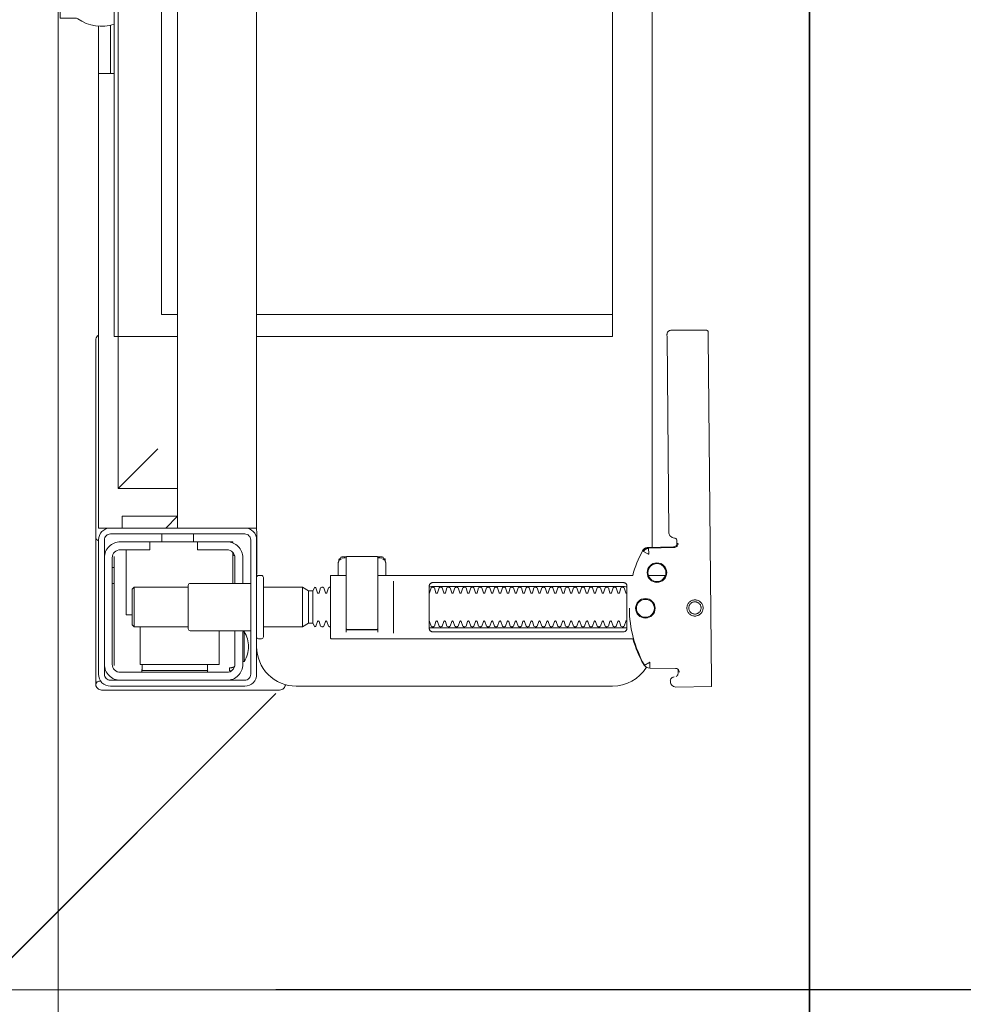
# Model space of a CAD drawing. Header units: millimetres. Extents: x 23192 to 177760, y -399809 to -79279.
# Tile 222 of 256: x 59716 to 59739, y -198014 to -197989. Entities that reach past the tile are written whole.
import ezdxf

# ---------------------------------------------------------------- set-up
doc = ezdxf.new("R2010")
doc.units = ezdxf.units.MM
doc.layers.get('0').update_dxf_attribs({"lineweight": 0})
for name, color, linetype, lineweight in [('!! 2  nowe sciany - remont', 2, 'Continuous', 35), ('!! 2 ZABUDOWA GK-MDF', 54, 'Continuous', 13), ('!! wymiary osi', 250, 'Continuous', 9)]:
    doc.layers.add(name, color=color, linetype=linetype, lineweight=lineweight)
doc.layers.add('!!_@ wypos sanit nd', color=7, linetype='Continuous', lineweight=0, plot=False)
doc.styles.add('TXT', font='simplex.shx')
doc.dimstyles.new('DIM50', dxfattribs={"dimscale": 5, "dimtxt": 2.5, "dimasz": 1.5, "dimexe": 0, "dimexo": 0, "dimgap": 0.5, "dimtad": 1, "dimdec": 4, "dimrnd": 0.5, "dimdsep": 46, "dimtxsty": 'TXT', "dimblk1": 'TICK1', "dimblk2": 'TICK1', "dimsah": 1, "dimcen": 0, "dimse1": 1, "dimse2": 1, "dimclrd": 1, "dimclre": 7, "dimclrt": 9, "dimadec": 0, "dimazin": 0, "dimtfac": 1, "dimtdec": 4, "dimtmove": 2, "dimatfit": 3, "dimldrblk": 'TICK1', "dimfxl": 1, "dimtolj": 1, "dimarcsym": 0})

# ---------------------------------------------------------------- blocks, each defined once
blk = doc.blocks.new('A$Cff2eaf8b')
for points in [[(0.19864, 0.08252), (0.11173, 0.08169)], [(0.20013, 0.08252), (0.20025, 0.07353)], [(0.16386, 0.07389), (0.16409, 0.07384), (0.16425, 0.07378), (0.1644, 0.07368), (0.16452, 0.07356), (0.16463, 0.07342), (0.16471, 0.07326), (0.16476, 0.07309), (0.16478, 0.07292), (0.16496, 0.06636), (0.16497, 0.06624), (0.16498, 0.06614), (0.165, 0.06604), (0.16503, 0.06594), (0.16507, 0.06584), (0.16511, 0.06575), (0.16516, 0.06566), (0.16521, 0.06557), (0.16527, 0.06549), (0.16534, 0.0654), (0.16542, 0.06533), (0.1655, 0.06526), (0.16558, 0.06519), (0.16567, 0.06513), (0.16576, 0.06508), (0.16651, 0.0647), (0.16726, 0.06433), (0.16803, 0.06399), (0.16881, 0.06367), (0.1696, 0.06337), (0.17039, 0.06309), (0.17119, 0.06284), (0.172, 0.0626), (0.172, -0.00186)], [(0.1651, 0.06653), (0.16492, 0.07312), (0.1649, 0.07329), (0.16485, 0.07345), (0.16478, 0.07361), (0.16467, 0.07374), (0.16455, 0.07386), (0.16441, 0.07396), (0.16425, 0.07403), (0.16409, 0.07408), (0.16391, 0.07409)], [(0.19757, 0.07355), (0.19749, 0.07368), (0.19738, 0.0738), (0.19726, 0.0739), (0.19713, 0.07399), (0.19698, 0.07405), (0.19683, 0.07408), (0.19667, 0.07409), (0.19577, 0.07408)], [(0.172, 0.07087), (0.172, 0.06656)], [(0.16493, 0.0675), (-0.16477, 0.0675)], [(0.17483, 0.06014), (0.17483, 0.01214)], [(0.18523, 0.01214), (0.18523, 0.06014)], [(-0.11847, -0.0325), (-0.11847, 0.0575), (0.11153, 0.0575), (0.11153, -0.0325)], [(0.10602, 0.0575), (0.10602, -0.0325)], [(0.16811, -0.00015), (0.16776, -0.00056), (0.16776, -0.00022), (0.16779, -0.00011), (0.16786, -0.00004), (0.16797, 0), (0.1681, 0.00001), (0.16822, 0.00001), (0.16841, 0.00003), (0.16887, 0.00014), (0.172, 0.00014)], [(0.16848, 0.00006), (0.16856, 0.00012), (0.16876, 0.00014)], [(0.18662, 0.00214), (0.17345, 0.00214)], [(0.16732, -0.0019), (0.16732, -0.00074), (0.16736, -0.00062), (0.16746, -0.00054), (0.16767, -0.00049)], [(0.16751, -0.00165), (0.16754, -0.00139), (0.16766, -0.00086)], [(0.17371, -0.00186), (0.18481, -0.00186), (0.18637, -0.00186)], [(0.16767, -0.01124), (0.16755, -0.01122), (0.16746, -0.01119), (0.16737, -0.01112), (0.16732, -0.01098), (0.16732, -0.00983)], [(0.18558, -0.00986), (0.18637, -0.00986)], [(0.16766, -0.01087), (0.16754, -0.01033), (0.16751, -0.01008)], [(0.172, -0.01186), (0.16887, -0.01186), (0.16841, -0.01176), (0.16831, -0.01174), (0.16819, -0.01174), (0.16806, -0.01173), (0.16794, -0.01172), (0.16783, -0.01166), (0.16776, -0.01151), (0.16776, -0.01117), (0.16811, -0.01157)], [(0.16876, -0.01186), (0.16866, -0.01186), (0.16848, -0.01178)], [(0.1759, -0.0183), (0.1841, -0.0183)], [(0.1841, -0.01936), (0.1759, -0.01936)], [(0.185, -0.02092), (0.175, -0.02092)], [(0.19962, -0.02522), (0.19976, -0.02523), (0.19987, -0.02526), (0.20001, -0.0253)], [(0.20099, -0.02671), (0.20099, -0.0717)], [(-0.16, -0.0355), (-0.16, -0.0325), (0.16, -0.0325), (0.16, -0.0355)], [(0.16, -0.0485), (0.16, -0.0365)], [(0.174, -0.0385), (0.16618, -0.0385)], [(0.167, -0.03806), (0.16693, -0.03815), (0.16687, -0.03825), (0.16681, -0.03837), (0.16675, -0.0385)], [(0.19499, -0.03806), (0.19506, -0.03814), (0.19512, -0.03823), (0.19517, -0.03833), (0.19521, -0.03842), (0.19525, -0.03853), (0.19528, -0.03863), (0.19531, -0.03874), (0.19533, -0.03885), (0.19535, -0.03896), (0.19537, -0.03907), (0.19538, -0.03917), (0.19539, -0.03927), (0.19537, -0.03937), (0.19547, -0.0394), (0.19557, -0.0394), (0.19567, -0.0394), (0.19578, -0.0394), (0.19589, -0.0394), (0.19612, -0.0394), (0.19616, -0.0393), (0.19615, -0.03919), (0.19613, -0.03907), (0.19609, -0.03894), (0.19605, -0.03882), (0.19594, -0.03861)], [(0.1635, -0.0475), (0.1635, -0.04)], [(0.186, -0.042), (0.1945, -0.042), (0.1945, -0.062), (0.185, -0.062)], [(0.19591, -0.04489), (0.19602, -0.04489), (0.19615, -0.04489), (0.19632, -0.04489), (0.1965, -0.04489)], [(0.1615, -0.0485), (0.1635, -0.0485)], [(0.175, -0.0498), (0.175, -0.06346), (0.1755, -0.06396), (0.1845, -0.06396), (0.185, -0.06346), (0.185, -0.0498)], [(0.16, -0.0555), (0.157, -0.0525), (0.16, -0.0525), (-0.16, -0.0525), (-0.157, -0.0525), (-0.16, -0.0555)], [(0.10602, -0.0525), (0.10602, -0.05658), (-0.11847, -0.05658)], [(0.11153, -0.0525), (0.11153, -0.0675), (0.15, -0.0675)], [(0.14, -0.0575), (0.15, -0.0675), (0.15, -0.0525)], [(0.16, -0.0665), (0.157, -0.0665), (0.157, -0.0525)], [(0.1615, -0.0565), (0.1635, -0.0565)], [(0.1965, -0.06151), (0.19632, -0.06151), (0.19615, -0.06151), (0.19602, -0.06151), (0.19591, -0.06151)], [(0.1655, -0.0655), (0.182, -0.0655), (0.182, -0.06396)], [(0.185, -0.06346), (0.175, -0.06346)], [(0.03283, -0.0695), (0.045, -0.0695)], [(0.16, -0.0695), (0.16, -0.0725), (0.03305, -0.0725)], [(0.045, -0.0685), (0.045, -0.0725)], [(0.16721, -0.0685), (0.19466, -0.0685), (0.19478, -0.0685)], [(0.17, -0.069), (0.17, -0.0685)], [(0.174, -0.069), (0.174, -0.0685)]]:
    blk.add_lwpolyline(points)
for points in [[(0.16424, 0.07378), (0.16327, 0.07377), (0.16304, 0.07374), (0.16282, 0.07366), (0.16262, 0.07353), (0.16265, 0.07357), (0.16258, 0.07337), (0.16257, 0.07317, -0.157432), (0.16238, 0.07258), (0.1621, 0.07218, -0.241147), (0.16129, 0.07175), (0.1115, 0.07128), (0.11133, 0.07127), (0.11119, 0.07127), (0.11107, 0.07127), (0.11094, 0.07128), (0.11078, 0.0713), (0.11062, 0.07135), (0.11047, 0.07143), (0.11033, 0.07153), (0.11022, 0.07165), (0.11012, 0.07179), (0.11005, 0.07194), (0.11001, 0.0721), (0.10999, 0.07227), (0.10995, 0.08127), (0.11022, 0.08166)], [(0.19647, 0.0744), (0.19626, 0.07438), (0.19604, 0.0743), (0.19585, 0.07417), (0.19566, 0.07396, 0.132231), (0.19551, 0.07346), (0.19546, 0.06691)], [(0.19768, 0.0731, 0.415336), (0.19869, 0.07211)], [(0.19885, 0.07212), (0.19898, 0.07212), (0.19912, 0.07213), (0.19927, 0.07216), (0.1994, 0.07222), (0.19953, 0.07229), (0.19965, 0.07238), (0.19975, 0.07248), (0.20007, 0.07294, 0.158481), (0.20025, 0.07353)], [(0.18031, 0.06175, 0.125713), (0.19466, 0.06556, 0.121439), (0.19519, 0.06605, -0.262119), (0.2, 0.0575), (0.2, -0.0225, -0.414214), (0.19, -0.0325), (0.18751, -0.0325, 0.405519), (0.188, -0.032), (0.188, -0.0313, 0.414214), (0.1875, -0.0308), (0.1725, -0.0308, 0.414214), (0.172, -0.0313), (0.172, -0.032, 0.405519), (0.17249, -0.0325, 0.001664), (0.15993, -0.0325)], [(0.172, -0.00986), (0.172, -0.01366, 0.414214), (0.1722, -0.01386), (0.18462, -0.01386), (0.1878, -0.01386, 0.414214), (0.188, -0.01366), (0.188, 0.06267), (0.18885, 0.06292), (0.18969, 0.06319), (0.19052, 0.0635), (0.19134, 0.06382), (0.19215, 0.06417), (0.19295, 0.06454), (0.19374, 0.06494), (0.19456, 0.06538), (0.19464, 0.06544), (0.19473, 0.0655), (0.19481, 0.06557), (0.19488, 0.06564), (0.19495, 0.06572), (0.19502, 0.06581)], [(0.17647, 0.01114, 0.182836), (0.17636, 0.01123), (0.17515, 0.01163, 0.050055), (0.175, 0.0119), (0.175, 0.01218, 0.050055), (0.17515, 0.01244), (0.17636, 0.01285, 0.719897), (0.17636, 0.01323), (0.17515, 0.01363, 0.050055), (0.175, 0.0139), (0.175, 0.01418, 0.050055), (0.17515, 0.01444), (0.17636, 0.01485, 0.719897), (0.17636, 0.01523), (0.17515, 0.01563, 0.050055), (0.175, 0.0159), (0.175, 0.01618, 0.050055), (0.17515, 0.01644), (0.17636, 0.01685, 0.719897), (0.17636, 0.01723), (0.17515, 0.01763, 0.050055), (0.175, 0.0179), (0.175, 0.01818, 0.050055), (0.17515, 0.01844), (0.17636, 0.01885, 0.719897), (0.17636, 0.01923), (0.17515, 0.01963, 0.050055), (0.175, 0.0199), (0.175, 0.02018, 0.050055), (0.17515, 0.02044), (0.17636, 0.02085, 0.719897), (0.17636, 0.02123), (0.17515, 0.02163, 0.050055), (0.175, 0.0219), (0.175, 0.02218, 0.050055), (0.17515, 0.02244), (0.17636, 0.02285, 0.719897), (0.17636, 0.02323), (0.17515, 0.02363, 0.050055), (0.175, 0.0239), (0.175, 0.02418, 0.050055), (0.17515, 0.02444), (0.17636, 0.02485, 0.719897), (0.17636, 0.02523), (0.17515, 0.02563, 0.050055), (0.175, 0.0259), (0.175, 0.02618, 0.050055), (0.17515, 0.02644), (0.17636, 0.02685, 0.719897), (0.17636, 0.02723), (0.17515, 0.02763, 0.050055), (0.175, 0.0279), (0.175, 0.02818, 0.050055), (0.17515, 0.02844), (0.17636, 0.02885, 0.719897), (0.17636, 0.02923), (0.17515, 0.02963, 0.050055), (0.175, 0.0299), (0.175, 0.03018, 0.050055), (0.17515, 0.03044), (0.17636, 0.03085, 0.719897), (0.17636, 0.03123), (0.17515, 0.03163, 0.050055), (0.175, 0.0319), (0.175, 0.03218, 0.050055), (0.17515, 0.03244), (0.17636, 0.03285, 0.719897), (0.17636, 0.03323), (0.17515, 0.03363, 0.050055), (0.175, 0.0339), (0.175, 0.03418, 0.050055), (0.17515, 0.03444), (0.17636, 0.03485, 0.719897), (0.17636, 0.03523), (0.17515, 0.03563, 0.050055), (0.175, 0.0359), (0.175, 0.03618, 0.050055), (0.17515, 0.03644), (0.17636, 0.03685, 0.719897), (0.17636, 0.03723), (0.17515, 0.03763, 0.050055), (0.175, 0.0379), (0.175, 0.03818, 0.050055), (0.17515, 0.03844), (0.17636, 0.03885, 0.719897), (0.17636, 0.03923), (0.17515, 0.03963, 0.050055), (0.175, 0.0399), (0.175, 0.04018, 0.050055), (0.17515, 0.04044), (0.17636, 0.04085, 0.719897), (0.17636, 0.04123), (0.17515, 0.04163, 0.050055), (0.175, 0.0419), (0.175, 0.04218, 0.050055), (0.17515, 0.04244), (0.17636, 0.04285, 0.719897), (0.17636, 0.04323), (0.17515, 0.04363, 0.050055), (0.175, 0.0439), (0.175, 0.04418, 0.050055), (0.17515, 0.04444), (0.17636, 0.04485, 0.719897), (0.17636, 0.04523), (0.17515, 0.04563, 0.050055), (0.175, 0.0459), (0.175, 0.04618, 0.050055), (0.17515, 0.04644), (0.17636, 0.04685, 0.719897), (0.17636, 0.04723), (0.17515, 0.04763, 0.050055), (0.175, 0.0479), (0.175, 0.04818, 0.050055), (0.17515, 0.04844), (0.17636, 0.04885, 0.719897), (0.17636, 0.04923), (0.17515, 0.04963, 0.050055), (0.175, 0.0499), (0.175, 0.05018, 0.050055), (0.17515, 0.05044), (0.17636, 0.05085, 0.719897), (0.17636, 0.05123), (0.17515, 0.05163, 0.050055), (0.175, 0.0519), (0.175, 0.05218, 0.050055), (0.17515, 0.05244), (0.17636, 0.05285, 0.719897), (0.17636, 0.05323), (0.17515, 0.05363, 0.050055), (0.175, 0.0539), (0.175, 0.05418, 0.050055), (0.17515, 0.05444), (0.17636, 0.05485, 0.719897), (0.17636, 0.05523), (0.17515, 0.05563, 0.050055), (0.175, 0.0559), (0.175, 0.05618, 0.050055), (0.17515, 0.05644), (0.17636, 0.05685, 0.719897), (0.17636, 0.05723), (0.17515, 0.05763, 0.050055), (0.175, 0.0579), (0.175, 0.05818, 0.050055), (0.17515, 0.05844), (0.17636, 0.05885, 0.719897), (0.17636, 0.05923), (0.17515, 0.05963, 0.050055), (0.175, 0.0599), (0.175, 0.06018, 0.050055), (0.17515, 0.06044), (0.17636, 0.06085, 0.474594), (0.17647, 0.06114)], [(0.18353, 0.06114, 0.474594), (0.18364, 0.06085), (0.18485, 0.06044, 0.050055), (0.185, 0.06018), (0.185, 0.0599, 0.050055), (0.18485, 0.05963), (0.18364, 0.05923, 0.719897), (0.18364, 0.05885), (0.18485, 0.05844, 0.050055), (0.185, 0.05818), (0.185, 0.0579, 0.050055), (0.18485, 0.05763), (0.18364, 0.05723, 0.719897), (0.18364, 0.05685), (0.18485, 0.05644, 0.050055), (0.185, 0.05618), (0.185, 0.0559, 0.050055), (0.18485, 0.05563), (0.18364, 0.05523, 0.719897), (0.18364, 0.05485), (0.18485, 0.05444, 0.050055), (0.185, 0.05418), (0.185, 0.0539, 0.050055), (0.18485, 0.05363), (0.18364, 0.05323, 0.719897), (0.18364, 0.05285), (0.18485, 0.05244, 0.050055), (0.185, 0.05218), (0.185, 0.0519, 0.050055), (0.18485, 0.05163), (0.18364, 0.05123, 0.719897), (0.18364, 0.05085), (0.18485, 0.05044, 0.050055), (0.185, 0.05018), (0.185, 0.0499, 0.050055), (0.18485, 0.04963), (0.18364, 0.04923, 0.719897), (0.18364, 0.04885), (0.18485, 0.04844, 0.050055), (0.185, 0.04818), (0.185, 0.0479, 0.050055), (0.18485, 0.04763), (0.18364, 0.04723, 0.719897), (0.18364, 0.04685), (0.18485, 0.04644, 0.050055), (0.185, 0.04618), (0.185, 0.0459, 0.050055), (0.18485, 0.04563), (0.18364, 0.04523, 0.719897), (0.18364, 0.04485), (0.18485, 0.04444, 0.050055), (0.185, 0.04418), (0.185, 0.0439, 0.050055), (0.18485, 0.04363), (0.18364, 0.04323, 0.719897), (0.18364, 0.04285), (0.18485, 0.04244, 0.050055), (0.185, 0.04218), (0.185, 0.0419, 0.050055), (0.18485, 0.04163), (0.18364, 0.04123, 0.719897), (0.18364, 0.04085), (0.18485, 0.04044, 0.050055), (0.185, 0.04018), (0.185, 0.0399, 0.050055), (0.18485, 0.03963), (0.18364, 0.03923, 0.719897), (0.18364, 0.03885), (0.18485, 0.03844, 0.050055), (0.185, 0.03818), (0.185, 0.0379, 0.050055), (0.18485, 0.03763), (0.18364, 0.03723, 0.719897), (0.18364, 0.03685), (0.18485, 0.03644, 0.050055), (0.185, 0.03618), (0.185, 0.0359, 0.050055), (0.18485, 0.03563), (0.18364, 0.03523, 0.719897), (0.18364, 0.03485), (0.18485, 0.03444, 0.050055), (0.185, 0.03418), (0.185, 0.0339, 0.050055), (0.18485, 0.03363), (0.18364, 0.03323, 0.719897), (0.18364, 0.03285), (0.18485, 0.03244, 0.050055), (0.185, 0.03218), (0.185, 0.0319, 0.050055), (0.18485, 0.03163), (0.18364, 0.03123, 0.719897), (0.18364, 0.03085), (0.18485, 0.03044, 0.050055), (0.185, 0.03018), (0.185, 0.0299, 0.050055), (0.18485, 0.02963), (0.18364, 0.02923, 0.719897), (0.18364, 0.02885), (0.18485, 0.02844, 0.050055), (0.185, 0.02818), (0.185, 0.0279, 0.050055), (0.18485, 0.02763), (0.18364, 0.02723, 0.719897), (0.18364, 0.02685), (0.18485, 0.02644, 0.050055), (0.185, 0.02618), (0.185, 0.0259, 0.050055), (0.18485, 0.02563), (0.18364, 0.02523, 0.719897), (0.18364, 0.02485), (0.18485, 0.02444, 0.050055), (0.185, 0.02418), (0.185, 0.0239, 0.050055), (0.18485, 0.02363), (0.18364, 0.02323, 0.719897), (0.18364, 0.02285), (0.18485, 0.02244, 0.050055), (0.185, 0.02218), (0.185, 0.0219, 0.050055), (0.18485, 0.02163), (0.18364, 0.02123, 0.719897), (0.18364, 0.02085), (0.18485, 0.02044, 0.050055), (0.185, 0.02018), (0.185, 0.0199, 0.050055), (0.18485, 0.01963), (0.18364, 0.01923, 0.719897), (0.18364, 0.01885), (0.18485, 0.01844, 0.050055), (0.185, 0.01818), (0.185, 0.0179, 0.050055), (0.18485, 0.01763), (0.18364, 0.01723, 0.719897), (0.18364, 0.01685), (0.18485, 0.01644, 0.050055), (0.185, 0.01618), (0.185, 0.0159, 0.050055), (0.18485, 0.01563), (0.18364, 0.01523, 0.719897), (0.18364, 0.01485), (0.18485, 0.01444, 0.050055), (0.185, 0.01418), (0.185, 0.0139, 0.050055), (0.18485, 0.01363), (0.18364, 0.01323, 0.719897), (0.18364, 0.01285), (0.18485, 0.01244, 0.050055), (0.185, 0.01218), (0.185, 0.0119, 0.050055), (0.18485, 0.01163), (0.18364, 0.01123, 0.182836), (0.18353, 0.01114)], [(0.18575, -0.00966), (0.18575, -0.00207), (0.18572, -0.00196), (0.18564, -0.00189), (0.18554, -0.00186), (0.18565, -0.00188), (0.18573, -0.00194), (0.18577, -0.00204), (0.18577, -0.00966), (0.18574, -0.00977), (0.18566, -0.00984), (0.18547, -0.00986), (0.18558, -0.00981), (0.18563, -0.00966), (0.18563, -0.00206), (0.18557, -0.00191), (0.18547, -0.00186), (0.16743, -0.00186, 0.414214), (0.16723, -0.00206), (0.16723, -0.00966, 0.414214), (0.16743, -0.00986), (0.18547, -0.00986)], [(0.18555, -0.00986, 0.414213), (0.18575, -0.00966), (0.18575, -0.00207), (0.18575, -0.00966), (0.18572, -0.00977), (0.18564, -0.00984), (0.18554, -0.00986)], [(0.175, -0.01382), (0.175, -0.01406, -0.050055), (0.17515, -0.01432), (0.17636, -0.01473, -0.719897), (0.17636, -0.01511), (0.17515, -0.01552, -0.050055), (0.175, -0.01578), (0.175, -0.01606, -0.050055), (0.17515, -0.01632), (0.17636, -0.01673, -0.719897), (0.17636, -0.01711), (0.17515, -0.01752, -0.050055), (0.175, -0.01778), (0.1759, -0.0183), (0.1759, -0.01936), (0.175, -0.02092), (0.175, -0.0308)], [(0.185, -0.01382), (0.185, -0.01406, 0.050055), (0.18485, -0.01432), (0.18364, -0.01473, 0.719897), (0.18364, -0.01511), (0.18485, -0.01552, 0.050055), (0.185, -0.01578), (0.185, -0.01606, 0.050055), (0.18485, -0.01632), (0.18364, -0.01673, 0.719897), (0.18364, -0.01711), (0.18485, -0.01752, 0.050055), (0.185, -0.01778), (0.1841, -0.0183), (0.1841, -0.01936), (0.185, -0.02092), (0.185, -0.0308)], [(0.2001, -0.02534, 0.126559), (0.19961, -0.02525)], [(0.20099, -0.02671, 0.198909), (0.20055, -0.02564, 0.091301), (0.2001, -0.02534)], [(0.174, -0.034), (0.174, -0.0493, 0.414214), (0.1745, -0.0498), (0.1855, -0.0498, 0.414214), (0.186, -0.0493), (0.186, -0.034)], [(0.19375, -0.03562, 0.119096), (0.19, -0.03454, 0.119096), (0.18625, -0.03562)], [(0.16379, -0.0385), (0.1635, -0.0385), (0.1635, -0.04, -0.414214), (0.1675, -0.036), (0.174, -0.036)], [(0.19375, -0.036), (0.19375, -0.03562), (0.18625, -0.03562), (0.18625, -0.036), (0.1945, -0.036, -0.414214), (0.1985, -0.04)], [(0.174, -0.038), (0.1675, -0.038, 0.414214), (0.1655, -0.04), (0.1655, -0.0475), (0.1635, -0.0475), (0.1635, -0.067, 0.414214), (0.1675, -0.071)], [(0.1635, -0.0595), (0.1655, -0.0595), (0.1655, -0.067, 0.414214), (0.1675, -0.069), (0.1945, -0.069, 0.414214), (0.1965, -0.067), (0.1965, -0.04, 0.414214), (0.1945, -0.038), (0.186, -0.038)], [(0.1945, -0.04497), (0.19515, -0.04496), (0.19542, -0.04496), (0.1956, -0.04496), (0.19566, -0.04496, 0.116465), (0.19589, -0.0449), (0.196, -0.04485), (0.196, -0.06155), (0.19589, -0.0615, 0.116465), (0.19566, -0.06144), (0.19542, -0.06144), (0.19515, -0.06144), (0.1945, -0.06143)], [(0.1945, -0.071, 0.414214), (0.1985, -0.067)], [(-0.04, -0.0685), (-0.03255, -0.0685, 0.236962), (-0.03118, -0.07775, -0.154353), (-0.031, -0.07832), (-0.031, -0.08218), (0.031, -0.08218), (0.031, -0.07832, -0.154353), (0.03118, -0.07775, 0.236962), (0.03255, -0.0685), (0.04, -0.0685)], [(0.1987, -0.07216, 0.000114), (0.1987, -0.07216, 0.517015), (0.20003, -0.07309), (0.19993, -0.07313), (0.19983, -0.07315), (0.19971, -0.07318), (0.19958, -0.07319), (0.19948, -0.07319), (0.19903, -0.07319), (0.19841, -0.07319), (0.19771, -0.07319), (0.16427, -0.07319), (0.16392, -0.07319), (0.16356, -0.07319), (0.16323, -0.07319), (0.16293, -0.07319), (0.16269, -0.07319), (0.16249, -0.07319), (0.16236, -0.07319)], [(0.2001, -0.07306, 0.091301), (0.20055, -0.07276, 0.198909), (0.20099, -0.0717)], [(0.11124, -0.0725), (0.11142, -0.07274), (0.11165, -0.07293), (0.11192, -0.07308), (0.1122, -0.07317), (0.1125, -0.0732), (0.1623, -0.0732, 0.326231), (0.16325, -0.0725)]]:
    blk.add_lwpolyline(points, format="xyb")
for points in [[(0.18024, 0.0763), (0.18044, 0.07631), (0.18064, 0.07634), (0.18083, 0.07639), (0.18102, 0.07646), (0.1812, 0.07655), (0.18138, 0.07665), (0.18154, 0.07677), (0.18168, 0.07691), (0.18182, 0.07706), (0.18193, 0.07722), (0.18204, 0.0774), (0.18212, 0.07758), (0.18219, 0.07777), (0.18223, 0.07796), (0.18226, 0.07816), (0.18227, 0.07836), (0.18226, 0.07857), (0.18223, 0.07876), (0.18217, 0.07896), (0.18211, 0.07915), (0.18202, 0.07933), (0.18191, 0.0795), (0.18179, 0.07966), (0.18165, 0.07981), (0.1815, 0.07994), (0.18134, 0.08006), (0.18117, 0.08016), (0.18099, 0.08024), (0.1808, 0.08031), (0.1806, 0.08036), (0.1804, 0.08038), (0.1802, 0.08039), (0.18, 0.08038), (0.1798, 0.08035), (0.17961, 0.0803), (0.17942, 0.08023), (0.17924, 0.08014), (0.17907, 0.08004), (0.17891, 0.07992), (0.17876, 0.07978), (0.17863, 0.07963), (0.17851, 0.07947), (0.17841, 0.07929), (0.17832, 0.07911), (0.17826, 0.07892), (0.17821, 0.07872), (0.17818, 0.07853), (0.17817, 0.07832), (0.17819, 0.07812), (0.17822, 0.07793), (0.17827, 0.07773), (0.17834, 0.07754), (0.17842, 0.07736), (0.17853, 0.07719), (0.17865, 0.07703), (0.17879, 0.07688), (0.17894, 0.07675), (0.1791, 0.07663), (0.17927, 0.07653), (0.17946, 0.07645), (0.17965, 0.07638), (0.17984, 0.07633), (0.18004, 0.07631)], [(0.18023, 0.07679), (0.18038, 0.0768), (0.18053, 0.07682), (0.18068, 0.07686), (0.18082, 0.07691), (0.18096, 0.07698), (0.18109, 0.07706), (0.18121, 0.07715), (0.18132, 0.07725), (0.18143, 0.07737), (0.18151, 0.07749), (0.18159, 0.07762), (0.18166, 0.07776), (0.18171, 0.0779), (0.18174, 0.07805), (0.18176, 0.0782), (0.18177, 0.07835), (0.18176, 0.0785), (0.18174, 0.07866), (0.1817, 0.0788), (0.18164, 0.07895), (0.18158, 0.07908), (0.1815, 0.07921), (0.18141, 0.07933), (0.1813, 0.07944), (0.18119, 0.07955), (0.18107, 0.07964), (0.18093, 0.07971), (0.1808, 0.07978), (0.18065, 0.07983), (0.18051, 0.07986), (0.18036, 0.07988), (0.1802, 0.07989), (0.18005, 0.07988), (0.1799, 0.07986), (0.17975, 0.07982), (0.17961, 0.07976), (0.17947, 0.0797), (0.17935, 0.07962), (0.17922, 0.07953), (0.17911, 0.07942), (0.17901, 0.07931), (0.17892, 0.07919), (0.17884, 0.07906), (0.17878, 0.07892), (0.17873, 0.07877), (0.1787, 0.07863), (0.17867, 0.07848), (0.17867, 0.07832), (0.17868, 0.07817), (0.1787, 0.07802), (0.17874, 0.07787), (0.17879, 0.07773), (0.17886, 0.07759), (0.17894, 0.07746), (0.17903, 0.07734), (0.17913, 0.07723), (0.17925, 0.07713), (0.17937, 0.07704), (0.1795, 0.07696), (0.17964, 0.0769), (0.17978, 0.07685), (0.17993, 0.07682), (0.18008, 0.07679)], [(0.16587, 0.06536), (0.16582, 0.06538), (0.16577, 0.06542), (0.16573, 0.06545), (0.16568, 0.06549), (0.16563, 0.06553), (0.16558, 0.06558), (0.16553, 0.06563), (0.16548, 0.06568), (0.16544, 0.06573), (0.1654, 0.06579), (0.16536, 0.06585), (0.16532, 0.06591), (0.16529, 0.06597), (0.16526, 0.06603), (0.16523, 0.0661), (0.16521, 0.06616), (0.16519, 0.06623), (0.16517, 0.06629), (0.16515, 0.06636), (0.16514, 0.06642), (0.16514, 0.06648), (0.16513, 0.06654), (0.16513, 0.06659), (0.16518, 0.06661), (0.16643, 0.06666), (0.16648, 0.06666), (0.16654, 0.06666), (0.16659, 0.06668), (0.16664, 0.06665), (0.16661, 0.06661), (0.16658, 0.06656), (0.16655, 0.06651), (0.16652, 0.06645), (0.16594, 0.06536)], [(0.18533, 0.06114), (0.18541, 0.06113), (0.1855, 0.06112), (0.18559, 0.06111), (0.18567, 0.06108), (0.18575, 0.06105), (0.18583, 0.06101), (0.18591, 0.06096), (0.18597, 0.0609), (0.18604, 0.06084), (0.18609, 0.06076), (0.18615, 0.06068), (0.18619, 0.06058), (0.18623, 0.06048), (0.18625, 0.06037), (0.18627, 0.06025), (0.18628, 0.06014), (0.18628, 0.01214), (0.18627, 0.01202), (0.18625, 0.01191), (0.18623, 0.0118), (0.18619, 0.01169), (0.18615, 0.0116), (0.18609, 0.01151), (0.18604, 0.01144), (0.18597, 0.01137), (0.18591, 0.01131), (0.18583, 0.01126), (0.18575, 0.01122), (0.18567, 0.01119), (0.18559, 0.01117), (0.1855, 0.01115), (0.18541, 0.01114), (0.18533, 0.01114), (0.17475, 0.01114), (0.17466, 0.01114), (0.17457, 0.01115), (0.17449, 0.01117), (0.1744, 0.01119), (0.17432, 0.01122), (0.17424, 0.01126), (0.17416, 0.01131), (0.17409, 0.01137), (0.17403, 0.01144), (0.17397, 0.01151), (0.17392, 0.0116), (0.17387, 0.01169), (0.17384, 0.0118), (0.17381, 0.01191), (0.17379, 0.01202), (0.17379, 0.01214), (0.17379, 0.06014), (0.17379, 0.06025), (0.17381, 0.06037), (0.17384, 0.06048), (0.17387, 0.06058), (0.17392, 0.06068), (0.17397, 0.06076), (0.17403, 0.06084), (0.17409, 0.0609), (0.17416, 0.06096), (0.17424, 0.06101), (0.17432, 0.06105), (0.1744, 0.06108), (0.17449, 0.06111), (0.17457, 0.06112), (0.17466, 0.06113), (0.17475, 0.06114)], [(-0.11847, -0.0685), (0.11153, -0.0685), (0.11153, -0.0675), (-0.11847, -0.0675)]]:
    blk.add_lwpolyline(points, close=True)
for points in [[(0.19546, 0.0669), (0.19546, 0.0669), (0.19546, 0.0669), (0.19546, 0.06691), (0.19546, 0.06691), (0.19546, 0.06691), (0.19546, 0.06691), (0.19546, 0.06691), (0.19546, 0.06691), (0.19546, 0.06691), (0.19546, 0.06691), (0.19546, 0.06691), (0.19546, 0.06691), (0.19546, 0.06691), (0.19546, 0.06691), (0.19546, 0.06691), (0.19546, 0.06691), (0.19546, 0.06691), (0.19546, 0.06691), (0.19546, 0.06691), (0.19546, 0.0669), (0.19546, 0.0669), (0.19546, 0.0669), (0.19546, 0.0669), (0.19546, 0.0669), (0.19546, 0.0669), (0.19546, 0.0669), (0.19546, 0.0669), (0.19546, 0.0669), (0.19546, 0.0669), (0.19546, 0.0669), (0.19546, 0.0669), (0.19546, 0.0669), (0.19546, 0.0669), (0.19546, 0.0669), (0.19546, 0.0669), (0.19545, 0.0669), (0.19545, 0.06691), (0.19545, 0.06691), (0.19545, 0.06691), (0.19545, 0.06691), (0.19545, 0.06691), (0.19545, 0.06691), (0.19545, 0.06691), (0.19545, 0.06691), (0.19544, 0.06691), (0.19544, 0.06691), (0.19544, 0.0669), (0.19544, 0.0669), (0.19544, 0.0669), (0.19543, 0.0669), (0.19543, 0.0669), (0.19543, 0.0669), (0.19543, 0.0669), (0.19543, 0.0669), (0.19543, 0.0669), (0.19543, 0.0669), (0.19542, 0.0669), (0.19542, 0.0669), (0.19542, 0.0669), (0.19542, 0.0669), (0.19542, 0.0669), (0.19541, 0.0669), (0.19541, 0.0669), (0.19541, 0.0669), (0.19541, 0.0669), (0.19541, 0.0669), (0.1954, 0.0669), (0.1954, 0.0669), (0.1954, 0.0669), (0.19539, 0.0669), (0.19539, 0.0669), (0.19539, 0.0669), (0.19537, 0.06691), (0.19537, 0.06691), (0.19537, 0.06691), (0.19536, 0.06691), (0.19536, 0.06691), (0.19535, 0.06691), (0.19535, 0.06691), (0.19534, 0.06691), (0.19534, 0.06691), (0.19533, 0.06691), (0.19533, 0.06691), (0.19532, 0.06691), (0.19532, 0.06691), (0.19531, 0.06691), (0.19531, 0.06691), (0.1953, 0.06691), (0.19529, 0.06691), (0.19529, 0.06691), (0.19528, 0.06691), (0.19527, 0.06691), (0.19527, 0.06691), (0.19526, 0.06691), (0.19525, 0.06691), (0.19524, 0.06691), (0.19523, 0.06691), (0.19523, 0.06691), (0.19522, 0.06691), (0.19521, 0.06691), (0.1952, 0.06691), (0.19519, 0.06691), (0.19518, 0.06691), (0.19517, 0.06691), (0.19516, 0.06691), (0.19515, 0.06691), (0.19514, 0.06691), (0.19513, 0.06691), (0.19512, 0.06691), (0.19511, 0.06691), (0.1951, 0.06691), (0.19509, 0.06691), (0.19508, 0.06691), (0.19507, 0.06691), (0.19506, 0.06691), (0.19505, 0.06691), (0.19504, 0.06691), (0.19503, 0.06691), (0.19502, 0.06691), (0.19501, 0.06691), (0.19499, 0.06691), (0.19498, 0.06691), (0.19497, 0.06691), (0.19496, 0.06691), (0.19495, 0.06691), (0.19494, 0.06692), (0.19492, 0.06692), (0.19491, 0.06692), (0.1949, 0.06692), (0.19489, 0.06692), (0.19487, 0.06692), (0.19486, 0.06692), (0.19485, 0.06692), (0.19484, 0.06692), (0.19482, 0.06692), (0.19481, 0.06692), (0.19469, 0.06692), (0.19464, 0.06692), (0.19459, 0.06692), (0.19456, 0.06692), (0.19453, 0.06692), (0.19451, 0.06692), (0.19448, 0.06692), (0.19445, 0.06692), (0.19443, 0.06692), (0.1944, 0.06692), (0.19438, 0.06692), (0.19435, 0.06692), (0.19433, 0.06692), (0.1943, 0.06692), (0.19428, 0.06692), (0.19427, 0.06692), (0.19425, 0.06692), (0.19423, 0.06692), (0.19422, 0.06692), (0.19421, 0.06692), (0.19419, 0.06692), (0.19418, 0.06692), (0.19418, 0.06692), (0.19417, 0.06692), (0.19416, 0.06692), (0.19416, 0.06692), (0.19415, 0.06692), (0.19415, 0.06693), (0.19414, 0.06693), (0.19414, 0.06693), (0.19413, 0.06693), (0.19413, 0.06693), (0.19412, 0.06693), (0.19412, 0.06693), (0.19411, 0.06693), (0.19411, 0.06693), (0.19411, 0.06692), (0.1941, 0.06692), (0.1941, 0.06692), (0.1941, 0.06692), (0.19409, 0.06692), (0.19409, 0.06692), (0.19409, 0.06692), (0.19408, 0.06692), (0.19408, 0.06692), (0.19408, 0.06692), (0.19407, 0.06692), (0.19407, 0.06692), (0.19406, 0.06692), (0.19406, 0.06692), (0.19406, 0.06692), (0.19406, 0.06692), (0.19405, 0.06692), (0.19405, 0.06692), (0.19405, 0.06692), (0.19405, 0.06692), (0.19404, 0.06693), (0.19404, 0.06693), (0.19404, 0.06693), (0.19403, 0.06693), (0.19403, 0.06693), (0.19402, 0.06693), (0.19402, 0.06694), (0.19402, 0.06694), (0.19401, 0.06694), (0.19401, 0.06694), (0.19401, 0.06694), (0.194, 0.06694), (0.194, 0.06694), (0.194, 0.06694), (0.194, 0.06694), (0.194, 0.06694), (0.194, 0.06694), (0.19399, 0.06694), (0.19399, 0.06694), (0.19399, 0.06694), (0.19399, 0.06694), (0.19399, 0.06694), (0.19399, 0.06694), (0.19399, 0.06694), (0.19398, 0.06694), (0.19398, 0.06694), (0.19398, 0.06694), (0.19398, 0.06693), (0.19398, 0.06693), (0.19397, 0.06693), (0.19397, 0.06693), (0.19397, 0.06693), (0.19397, 0.06693), (0.19397, 0.06692), (0.19397, 0.06692), (0.19397, 0.06692), (0.19397, 0.06692), (0.19397, 0.06692), (0.19397, 0.06691), (0.19397, 0.06691), (0.19397, 0.06691), (0.19397, 0.06691), (0.19397, 0.0669), (0.19397, 0.0669), (0.19397, 0.0669), (0.19397, 0.0669), (0.19397, 0.0669), (0.19397, 0.06689), (0.19397, 0.06689), (0.19397, 0.06689), (0.19397, 0.06689), (0.19397, 0.06689), (0.19397, 0.06688), (0.19397, 0.06688), (0.19398, 0.06688), (0.19398, 0.06688), (0.19398, 0.06688), (0.19398, 0.06687), (0.19399, 0.06687), (0.19399, 0.06687), (0.19399, 0.06687), (0.194, 0.06686), (0.194, 0.06686), (0.19401, 0.06685), (0.19401, 0.06685), (0.19401, 0.06685), (0.19402, 0.06684), (0.19402, 0.06684), (0.19402, 0.06684), (0.19402, 0.06683), (0.19403, 0.06683), (0.19403, 0.06683), (0.19403, 0.06682), (0.19403, 0.06682), (0.19403, 0.06682), (0.19403, 0.06681), (0.19403, 0.06681), (0.19404, 0.06681), (0.19404, 0.06681), (0.19404, 0.0668), (0.19404, 0.0668), (0.19404, 0.0668), (0.19404, 0.06679), (0.19405, 0.06679), (0.19405, 0.06679), (0.19405, 0.06678), (0.19405, 0.06678), (0.19405, 0.06677), (0.19406, 0.06677), (0.19406, 0.06677), (0.19406, 0.06676), (0.19406, 0.06676), (0.19407, 0.06675), (0.19407, 0.06675), (0.19407, 0.06674), (0.19408, 0.06673), (0.19408, 0.06672), (0.19409, 0.06671), (0.1941, 0.0667), (0.1941, 0.06669), (0.19411, 0.06668), (0.19412, 0.06666), (0.19414, 0.06663), (0.19416, 0.06659), (0.19418, 0.06655), (0.19419, 0.06653), (0.1942, 0.06652), (0.19421, 0.0665), (0.19422, 0.06648), (0.19423, 0.06646), (0.19433, 0.06627), (0.19434, 0.06626), (0.19435, 0.06624), (0.19436, 0.06622), (0.19437, 0.06621), (0.19438, 0.06619), (0.19439, 0.06618), (0.1944, 0.06616), (0.1944, 0.06614), (0.19441, 0.06613), (0.19442, 0.06611), (0.19443, 0.0661), (0.19444, 0.06608), (0.19445, 0.06607), (0.19445, 0.06605), (0.19446, 0.06604), (0.19447, 0.06603), (0.19448, 0.06601), (0.19448, 0.066), (0.19449, 0.06598), (0.1945, 0.06597), (0.19451, 0.06596), (0.19451, 0.06595), (0.19452, 0.06593), (0.19453, 0.06592), (0.19453, 0.06591), (0.19454, 0.0659), (0.19455, 0.06588), (0.19455, 0.06587), (0.19456, 0.06586), (0.19457, 0.06585), (0.19457, 0.06584), (0.19458, 0.06583), (0.19458, 0.06582), (0.19459, 0.06581), (0.19459, 0.0658), (0.1946, 0.06579), (0.1946, 0.06578), (0.19461, 0.06577), (0.19461, 0.06576), (0.19462, 0.06575), (0.19462, 0.06574), (0.19463, 0.06573), (0.19463, 0.06572), (0.19464, 0.06572), (0.19464, 0.06571), (0.19464, 0.0657), (0.19465, 0.06569), (0.19465, 0.06569), (0.19466, 0.06568), (0.19466, 0.06567), (0.19466, 0.06567), (0.19467, 0.06566), (0.19467, 0.06566), (0.19467, 0.06565), (0.19467, 0.06565), (0.19468, 0.06564), (0.19468, 0.06564), (0.19468, 0.06564), (0.19468, 0.06563), (0.19468, 0.06563), (0.19468, 0.06563), (0.19468, 0.06563), (0.19468, 0.06563), (0.19468, 0.06562), (0.19469, 0.06562), (0.19469, 0.06562), (0.19469, 0.06562), (0.19469, 0.06562), (0.19469, 0.06562), (0.19469, 0.06562), (0.19469, 0.06561), (0.19469, 0.06561), (0.19469, 0.06561), (0.19469, 0.06561), (0.19469, 0.06561), (0.19469, 0.06561), (0.19469, 0.06561), (0.19469, 0.06561), (0.19469, 0.06561), (0.19469, 0.06561), (0.19469, 0.06561), (0.19469, 0.06561), (0.19469, 0.06561), (0.19469, 0.06561), (0.19469, 0.06561), (0.19469, 0.06561), (0.19469, 0.0656), (0.19469, 0.0656), (0.19469, 0.0656), (0.19469, 0.0656), (0.19469, 0.0656), (0.19469, 0.0656), (0.19468, 0.0656), (0.19468, 0.0656), (0.19468, 0.0656), (0.19468, 0.0656), (0.19468, 0.0656), (0.19468, 0.0656), (0.19468, 0.0656), (0.19469, 0.0656), (0.19469, 0.0656), (0.19469, 0.0656), (0.19469, 0.0656), (0.19469, 0.0656), (0.19469, 0.0656), (0.19469, 0.0656), (0.19469, 0.0656), (0.19469, 0.0656), (0.19469, 0.0656), (0.19469, 0.0656), (0.19469, 0.0656, 0.269557)], [(0.16, -0.0695), (0.16, -0.0355, -0.414214), (0.163, -0.0325), (0.197, -0.0325, -0.414214), (0.2, -0.0355), (0.2, -0.0695, -0.414214), (0.197, -0.0725), (0.163, -0.0725, -0.414214)], [(0.1985, -0.0355), (0.1985, -0.0695, -0.414214), (0.197, -0.071), (0.163, -0.071, -0.414214), (0.1615, -0.0695), (0.1615, -0.0355, -0.414214), (0.163, -0.034), (0.197, -0.034, -0.414214)]]:
    blk.add_lwpolyline(points, format="xyb", close=True)
for centre, radius in [((0.17128, 0.06872), 0.00247), ((0.17128, 0.06871), 0.00227), ((0.18031, 0.0658), 0.00247), ((0.18031, 0.0658), 0.00227)]:
    blk.add_circle(centre, radius)
for centre, major_axis, ratio, start_param, end_param in [((0.19863, 0.08251), (0.0015, 0.00001), 0.008666, 0.000034, 1.564556), ((0.11145, 0.08128), (-0.0015, -0.00001), 0.008666, 6.276938, 6.283143), ((0.11172, 0.08167), (0.0015, 0.00001), 0.008666, 1.564549, 3.135353), ((0.16326, 0.07477), (0.00001, -0.001), 0.006244, 0, 0.008667), ((0.19846, 0.074), (-0.000892, -0.000453), 0.001081, 6.273741, 6.283185), ((0.19868, 0.07311), (-0.001, -0.00001), 0.00236, 6.276941, 6.283185), ((0.19875, 0.07351), (0.0015, 0.00002), 0.011557, 6.27692, 6.283202), ((0.19849, 0.07212), (0.000501, 0.000005), 0.008666, 5.12776, 5.491123), ((0.19868, 0.07311), (0.000013, -0.001), 0.403131, 6.273715, 6.283185), ((0.19883, 0.07312), (0.000018, -0.001), 0.702652, 6.271005, 6.283185), ((0.17484, 0.06014), (0, 0.001), 0.006244, 0, 1.570796), ((0.18031, 0.06225), (0.000005, -0.0005), 0.006244, 0, 0.008667), ((0.18524, 0.06014), (0, -0.001), 0.006244, 3.141593, 4.712389), ((0.17484, 0.01214), (0, -0.001), 0.006244, 4.712389, 6.283185), ((0.18524, 0.01214), (0, -0.001), 0.006244, 4.712389, 6.283185), ((0.16768, -0.00069), (-0.000013, 0.0002), 0.199357, 6.276703, 6.276744), ((0.16768, -0.01104), (-0.000013, -0.0002), 0.199357, 0.006339, 0.00638)]:
    blk.add_ellipse(centre, major_axis=major_axis, ratio=ratio, start_param=start_param, end_param=end_param)
blk = doc.blocks.new('TICK1')
at = {"color": 0}
for p, q in [((0, -1.4), (0, 1.4)), ((0, 0), (-1, 0))]:
    blk.add_line(p, q, dxfattribs=at)
at = {"color": 2}
blk.add_line((-1, -1), (1, 1), dxfattribs=at)
blk = doc.blocks.new('*D2989')
at = {"layer": '!! wymiary osi', "color": 1, "lineweight": -2, "transparency": 16777216}
blk.add_line((59740.067, -198013.312), (59722.067, -198013.312), dxfattribs=at)
at = {"layer": 'DEFPOINTS', "color": 0, "transparency": 16777216}
for p in [(59714.567, -198013.312), (59714.567, -198056.128), (59747.567, -198056.128)]:
    blk.add_point(p, dxfattribs=at)
at = {"layer": '!! wymiary osi', "color": 1, "lineweight": -2, "transparency": 16777216, "xscale": 7.5, "yscale": 7.5, "zscale": 7.5, "rotation": 180}
blk.add_blockref('TICK1', (59714.567, -198013.312), dxfattribs=at)
at = {"layer": '!! wymiary osi', "color": 1, "lineweight": -2, "transparency": 16777216, "xscale": 7.5, "yscale": 7.5, "zscale": 7.5}
blk.add_blockref('TICK1', (59747.567, -198013.312), dxfattribs=at)
at = {"layer": '!! wymiary osi', "color": 9, "transparency": 16777216, "insert": (59758.641, -198004.562), "char_height": 12.5, "attachment_point": 5, "style": 'TXT'}
blk.add_mtext('\\A1;33', dxfattribs=at)
blk = doc.blocks.new('*D2990')
at = {"layer": '!! wymiary osi', "color": 1, "lineweight": -2, "transparency": 16777216}
blk.add_line((59707.067, -198013.312), (59536.067, -198013.312), dxfattribs=at)
at = {"layer": 'DEFPOINTS', "color": 0, "transparency": 16777216}
for p in [(59528.567, -198013.312), (59528.567, -198056.128), (59714.567, -198056.128)]:
    blk.add_point(p, dxfattribs=at)
at = {"layer": '!! wymiary osi', "color": 1, "lineweight": -2, "transparency": 16777216, "xscale": 7.5, "yscale": 7.5, "zscale": 7.5, "rotation": 180}
blk.add_blockref('TICK1', (59528.567, -198013.312), dxfattribs=at)
at = {"layer": '!! wymiary osi', "color": 1, "lineweight": -2, "transparency": 16777216, "xscale": 7.5, "yscale": 7.5, "zscale": 7.5}
blk.add_blockref('TICK1', (59714.567, -198013.312), dxfattribs=at)
at = {"layer": '!! wymiary osi', "color": 9, "transparency": 16777216, "insert": (59621.567, -198004.562), "char_height": 12.5, "attachment_point": 5, "style": 'TXT'}
blk.add_mtext('\\A1;186', dxfattribs=at)

msp = doc.modelspace()

# ---------------------------------------------------------------- linework, layer by layer
at = {"layer": '!! 2  nowe sciany - remont'}
msp.add_lwpolyline([(59747.56735, -198030.12813), (59747.56735, -197933.12813), (59735.56735, -197933.12813), (59735.56735, -198030.12813)], close=True, dxfattribs=at)
at = {"layer": '!! 2 ZABUDOWA GK-MDF'}
msp.add_lwpolyline([(59716.56735, -197933.12813), (59716.56735, -198053.12813)], dxfattribs=at)

# ---------------------------------------------------------------- block references
at = {"layer": '!!_@ wypos sanit nd', "xscale": 100, "yscale": 100, "zscale": 100, "rotation": 270}
msp.add_blockref('A$Cff2eaf8b', (59724.83434, -197985.6283), dxfattribs=at)

# ---------------------------------------------------------------- dimensions: what is measured, and where the dimension line sits
at = {"layer": '!! wymiary osi'}
dim = msp.add_linear_dim(base=(59528.56735, -198013.31169), p1=(59714.56735, -198056.12813), p2=(59528.56735, -198056.12813), dimstyle='DIM50', dxfattribs=at)
dim.commit()
dim.dimension.update_dxf_attribs({"geometry": '*D2990', "text_midpoint": (59621.56735, -198004.56169)})
dim = msp.add_linear_dim(base=(59714.56735, -198013.31169), p1=(59747.56735, -198056.12813), p2=(59714.56735, -198056.12813), dimstyle='DIM50', dxfattribs=at)
dim.commit()
dim.dimension.update_dxf_attribs({"geometry": '*D2989', "text_midpoint": (59758.64059, -198004.56169), "dimtype": 160})

doc.saveas('drawing.dxf')
